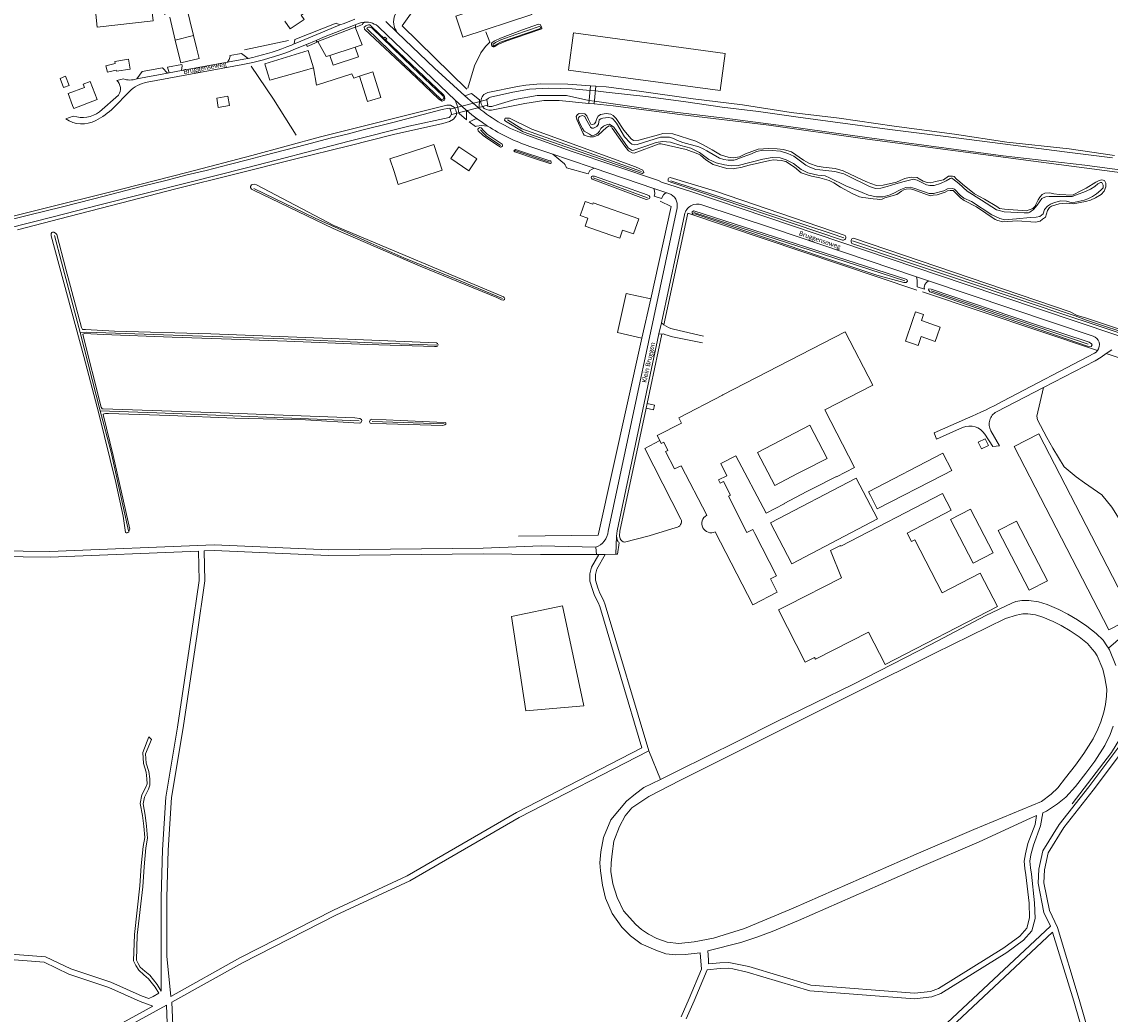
# Model space of a CAD drawing. Extents: x 177628 to 188968, y 384226 to 390673.
# Tile 45 of 256: x 180877 to 181457, y 387095 to 387624. Entities that reach past the tile are written whole.
import ezdxf

# ---------------------------------------------------------------- set-up
doc = ezdxf.new("R2010")
doc.units = 0
for name, color, linetype, lineweight in [('B01_D', 14, 'Continuous', 9), ('B01_F', 14, 'Continuous', 9), ('B01_T', 14, 'Continuous', 9), ('B02_D', 14, 'Continuous', 9), ('B02_F', 14, 'Continuous', 9), ('B02_T', 14, 'Continuous', 9), ('B04_F', 14, 'Continuous', 9), ('B04_T', 14, 'Continuous', 9), ('B07_D', 14, 'Continuous', 9), ('B11_F', 14, 'Continuous', 9), ('B11_S', 14, 'Continuous', 9), ('B14_F', 14, 'Continuous', 9), ('Q19_F', 253, 'Continuous', 9), ('T03_F', 253, 'Continuous', 9), ('T03_T', 253, 'Continuous', 9), ('T04_F', 253, 'HAAG', 9), ('T07_F', 253, 'Continuous', 9), ('T09_F', 253, 'Continuous', 9), ('T09_T', 253, 'Continuous', 9), ('T10_F', 253, 'Continuous', 9), ('T22_D', 253, 'Continuous', 9), ('T22_F', 253, 'Continuous', 9), ('V00_D', 253, 'Continuous', 9), ('V00_F', 8, 'Continuous', 9), ('V00_T', 8, 'Continuous', 9), ('V06_F', 8, 'Continuous', 9), ('V06_T', 8, 'Continuous', 9), ('W01_F', 253, 'Continuous', 9), ('Z06', 7, 'Continuous', 9)]:
    doc.layers.add(name, color=color, linetype=linetype, lineweight=lineweight)
doc.styles.add('Legend', font='calibri.ttf')
doc.linetypes.add('HAAG', pattern='A,4,-1,[5,TOPOCAD.SHX,S=0.35,R=0,X=-0.35,Y=-0.35],-1', length=6)

msp = doc.modelspace()

# ---------------------------------------------------------------- linework, layer by layer
at = {"layer": 'B01_D', "linetype": 'Continuous'}
for points in [[(181111.956, 387616.094), (181108.365, 387627.298), (181119.539, 387630.965), (181117.91, 387636.065), (181118.908, 387636.408), (181119.119, 387635.797), (181143.743, 387643.839), (181148.873, 387628.131), (181111.956, 387616.094)], [(181105.62, 387551.373), (181109.817, 387557.566), (181119.441, 387551.127), (181115.242, 387544.852), (181105.62, 387551.373)], [(181175.579, 387523.768), (181177.205, 387528.453), (181181.296, 387527.033), (181181.526, 387527.693), (181205.786, 387519.271), (181202.971, 387511.157), (181197.161, 387513.173), (181195.647, 387508.808), (181190.923, 387510.446)]]:
    msp.add_lwpolyline(points, dxfattribs=at)
at = {"layer": 'B01_F', "linetype": 'Continuous'}
msp.add_lwpolyline([(180901.63, 387585.912), (180904.029, 387579.664)], dxfattribs=at)
at = {"layer": 'B01_T', "linetype": 'Continuous'}
for points in [[(180968.438, 387616.838), (180964.52, 387632.987), (180964.995, 387633.102), (180962.478, 387643.487), (180969.081, 387645.088), (180966.824, 387654.397), (180944.095, 387648.886), (180948.868, 387629.202), (180952.068, 387629.978), (180952.366, 387628.747), (180952.919, 387628.881), (180953.163, 387627.872)], [(181017.139, 387624.596), (181019.927, 387620.471), (181027.351, 387625.489), (181025.813, 387627.762), (181028.021, 387629.254)], [(180955.758, 387626.614), (180958.701, 387614.476)], [(180970.203, 387609.561), (180968.438, 387616.838)], [(180958.701, 387614.476), (180960.467, 387607.19)], [(180960.467, 387607.19), (180961.653, 387602.341), (180971.385, 387604.72), (180970.203, 387609.561)], [(180904.029, 387579.664), (180904.683, 387577.961), (180917.071, 387582.728), (180913.357, 387592.378), (180909.627, 387590.942)], [(181056.934, 387595.296), (181063.998, 387597.538), (181068.322, 387583.915), (181063.578, 387582.409)], [(181061.258, 387581.673), (181063.578, 387582.409)], [(181175.579, 387523.768), (181174.61, 387520.98), (181178.714, 387519.559), (181177.204, 387515.203), (181190.923, 387510.446)], [(181352.248, 387452.57), (181347.992, 387454.028), (181351.724, 387464.916)], [(181351.724, 387464.916), (181353.355, 387469.668), (181357.551, 387468.228), (181356.423, 387464.942), (181366.443, 387461.503), (181364.832, 387456.813)], [(181298.961, 387375.598), (181311.133, 387381.886), (181311.225, 387381.709), (181320.811, 387386.661), (181304.989, 387417.41), (181330.501, 387430.554), (181315.822, 387458.977)], [(181364.832, 387456.813), (181363.81, 387453.821), (181356.26, 387456.407)], [(181250.509, 387425.223), (181227.065, 387413.108)], [(181250.665, 387425.304), (181250.509, 387425.223)], [(181209.741, 387418.319), (181210.271, 387420.783)], [(181210.271, 387420.783), (181214.26, 387419.924), (181213.728, 387417.451), (181209.741, 387418.319)], [(181227.065, 387413.108), (181228.492, 387410.345), (181215.624, 387403.687), (181217.028, 387400.961)], [(181297.036, 387409.104), (181306.175, 387391.481), (181294.004, 387385.192)], [(181217.028, 387400.961), (181217.807, 387399.449), (181219.118, 387400.134), (181221.352, 387395.75), (181220.088, 387395.071), (181224.811, 387385.921), (181228.423, 387387.601), (181241.991, 387361.139)], [(181290.433, 387383.347), (181278.261, 387377.058), (181269.171, 387394.652)], [(181263.389, 387352.019), (181253.578, 387371.282), (181254.728, 387371.873), (181250.999, 387379.211), (181249.189, 387378.291), (181248.319, 387380.003), (181252.814, 387382.26), (181249.504, 387388.766), (181257.573, 387392.932)], [(181257.573, 387392.932), (181273.733, 387362.338), (181283.337, 387367.3), (181283.245, 387367.477), (181295.39, 387373.752)], [(181368.195, 387382.797), (181372.64, 387385.087), (181367.957, 387394.179), (181328.301, 387373.644), (181329.324, 387371.667)], [(181246.537, 387352.285), (181266.53, 387313.338), (181279.619, 387320.09), (181275.993, 387327.221), (181279.15, 387328.824), (181267.694, 387351.39)]]:
    msp.add_lwpolyline(points, dxfattribs=at)
msp.add_arc((181244.436, 387356.801), 4.98, 119.408575, 294.947003, dxfattribs=at)
at = {"layer": 'B02_D', "linetype": 'Continuous'}
for points in [[(181041.13, 387606.307), (181042.818, 387601.083), (181056.412, 387605.475), (181054.617, 387610.665)], [(181054.617, 387610.665), (181041.13, 387606.307)]]:
    msp.add_lwpolyline(points, dxfattribs=at)
at = {"layer": 'B02_F', "linetype": 'Continuous'}
for points in [[(180945.416, 387638.654), (180946.94, 387624.687), (180917.13, 387621.433), (180915.635, 387635.133)], [(180933.754, 387604.248), (180934.615, 387599.041), (180927.398, 387597.847), (180927.294, 387598.479), (180922.586, 387597.328), (180921.751, 387600.743)]]:
    msp.add_lwpolyline(points, dxfattribs=at)
at = {"layer": 'B02_T', "linetype": 'Continuous'}
for points in [[(181069.843, 387615.505), (181069.724, 387615.386), (181070.757, 387614.426), (181070.862, 387614.535)], [(181070.862, 387614.535), (181071.439, 387615.136), (181070.442, 387616.102), (181069.843, 387615.505)], [(181168.302, 387598.481), (181249.236, 387587.611), (181251.87, 387607.35), (181170.965, 387618.267), (181168.302, 387598.481)], [(181007.923, 387597.034), (181006.443, 387601.77), (181029.499, 387608.972), (181032.377, 387599.76)], [(181007.923, 387597.034), (181009.171, 387593.022), (181027.59, 387598.265)], [(181032.377, 387599.76), (181027.59, 387598.265)], [(180981.665, 387578.604), (180980.793, 387583.537), (180986.716, 387584.584), (180987.586, 387579.66)], [(180987.586, 387579.66), (180981.665, 387578.604)], [(181091.785, 387557.209), (181073.135, 387551.091)], [(181091.785, 387557.209), (181096.536, 387558.768), (181100.984, 387545.203)], [(181207.435, 387455.589), (181194.38, 387458.54), (181199.108, 387479.457), (181212.163, 387476.505)], [(181212.163, 387476.505), (181207.435, 387455.589)], [(181394.634, 387341.188), (181383.966, 387335.673), (181371.95, 387358.92), (181382.634, 387364.483), (181394.634, 387341.188)], [(181313.817, 387327.759), (181285.269, 387313.201)]]:
    msp.add_lwpolyline(points, dxfattribs=at)
at = {"layer": 'B04_F', "linetype": 'Continuous'}
for points in [[(181179.105, 387580.732), (181180.048, 387590.063)], [(181180.048, 387590.063), (181182.925, 387589.868)], [(181182.925, 387589.868), (181181.993, 387580.448)], [(181181.993, 387580.448), (181179.105, 387580.732)]]:
    msp.add_lwpolyline(points, dxfattribs=at)
at = {"layer": 'B04_T', "linetype": 'Continuous'}
for points in [[(181106.025, 387577.798), (181124.663, 387582.661)], [(181124.663, 387582.661), (181124.74, 387582.62), (181125.38, 387579.867), (181124.908, 387579.741)], [(181105.993, 387575.071), (181105.315, 387577.613), (181106.025, 387577.798)], [(181105.993, 387575.071), (181106.085, 387574.724), (181120.665, 387578.61)], [(181120.665, 387578.61), (181124.908, 387579.741)]]:
    msp.add_lwpolyline(points, dxfattribs=at)
at = {"layer": 'B07_D', "linetype": 'Continuous'}
msp.add_lwpolyline([(180968.438, 387616.838), (180958.701, 387614.476)], dxfattribs=at)
at = {"layer": 'B11_F', "linetype": 'Continuous'}
msp.add_lwpolyline([(181392.16, 387398.402), (181390.401, 387401.956), (181386.689, 387400.119), (181388.448, 387396.565), (181392.16, 387398.402)], dxfattribs=at)
at = {"layer": 'B11_S', "linetype": 'Continuous'}
for points in [[(181061.258, 387581.673), (181056.934, 387595.296)], [(180901.63, 387585.912), (180910.281, 387589.243), (180909.627, 387590.942)], [(181315.822, 387458.977), (181250.665, 387425.304)], [(181356.26, 387456.407), (181354.659, 387451.744), (181352.248, 387452.57)], [(181269.171, 387394.652), (181297.036, 387409.104)], [(181294.004, 387385.192), (181290.433, 387383.347)], [(181368.195, 387382.797), (181332.958, 387364.644), (181329.324, 387371.667)], [(181295.39, 387373.752), (181298.961, 387375.598)], [(181263.389, 387352.019), (181266.558, 387353.628), (181267.694, 387351.39)]]:
    msp.add_lwpolyline(points, dxfattribs=at)
at = {"layer": 'B14_F', "linetype": 'Continuous'}
for points in [[(180933.754, 387604.248), (180926.537, 387603.054), (180926.718, 387601.958), (180921.751, 387600.743)], [(180899.19, 387589.162), (180897.311, 387594.057), (180900.243, 387595.182), (180902.122, 387590.287), (180899.19, 387589.162)], [(181075.369, 387544.428), (181075.324, 387544.413), (181073.135, 387551.091)], [(181075.369, 387544.428), (181077.488, 387537.552), (181090.122, 387541.642)], [(181100.984, 387545.203), (181090.122, 387541.642)], [(181419.045, 387404.656), (181405.89, 387397.876), (181456.287, 387300.1), (181469.442, 387306.88), (181419.045, 387404.656)], [(181299.545, 387285.319), (181300.02, 387284.392), (181328.209, 387298.825), (181337.155, 387281.525), (181396.936, 387312.439), (181387.708, 387330.283), (181367.478, 387319.822), (181352.894, 387348.025), (181351.166, 387347.131), (181348.83, 387351.649), (181372.308, 387363.791), (181367.683, 387372.735), (181313.509, 387344.721), (181313.341, 387345.046), (181308.041, 387342.305), (181313.817, 387327.759)], [(181397.436, 387353.005), (181407.23, 387358.061), (181423.64, 387326.273), (181413.846, 387321.217), (181397.436, 387353.005)], [(181299.545, 387285.319), (181294.578, 387282.786), (181280.348, 387310.691), (181285.269, 387313.201)]]:
    msp.add_lwpolyline(points, dxfattribs=at)
at = {"layer": 'Q19_F', "linetype": 'Continuous'}
msp.add_lwpolyline([(181276.017, 387357.059), (181287.41, 387335.339), (181333.072, 387359.29), (181321.679, 387381.01), (181276.017, 387357.059)], dxfattribs=at)
at = {"layer": 'T03_F', "linetype": 'Continuous'}
for points in [[(181054.617, 387610.665), (181058.377, 387611.928), (181054.575, 387621.362), (181034.701, 387613.725), (181039.191, 387605.752), (181041.13, 387606.307)], [(180995.645, 387609.187), (181019, 387614.209)], [(181056.934, 387595.296), (181053.834, 387594.205), (181052.883, 387596.545), (181033.982, 387590.425), (181032.377, 387599.76)], [(181212.163, 387476.505), (181223.11, 387525.797), (181217.248, 387528.578)], [(181141.69, 387349.985), (181184.188, 387350.465), (181207.435, 387455.589)], [(181454.966, 387447.355), (181486.162, 387436.835)], [(181165.17, 387312.832), (181137.926, 387307.283), (181145.621, 387256.881), (181176.516, 387259.609), (181165.17, 387312.832)], [(181486.23, 387299.411), (181478.726, 387275.053), (181471.171, 387256.58), (181457.845, 387234.617), (181436.793, 387207.323)]]:
    msp.add_lwpolyline(points, dxfattribs=at)
at = {"layer": 'T03_T', "linetype": 'Continuous'}
for points in [[(181354.075, 387481.221), (181231.925, 387522.224), (181219.218, 387462.695)], [(181357.078, 387480.213), (181450.334, 387448.909)], [(181218.161, 387457.743), (181210.271, 387420.783)], [(181209.741, 387418.319), (181195.736, 387352.709), (181195.488, 387350.134), (181195.819, 387348.564)], [(181228.304, 387359.015), (181208.95, 387396.777), (181217.028, 387400.961)], [(181198.149, 387346.796), (181211.321, 387350.131), (181225.727, 387354.63)]]:
    msp.add_lwpolyline(points, dxfattribs=at)
for centre, radius, start, end in [((181225.38, 387357.784), 3.173, 276.285758, 22.829987), ((181199.496, 387350.991), 4.406, 213.421978, 252.195694)]:
    msp.add_arc(centre, radius, start, end, dxfattribs=at)
at = {"layer": 'T04_F', "linetype": 'HAAG'}
for points in [[(181114.232, 387588.24), (181079.729, 387622.059), (181085.068, 387629.604), (181085.545, 387632.901), (181092.518, 387635.067), (181100.444, 387635.294)], [(181059.589, 387620.367), (181084.321, 387597.125), (181099.228, 387582.981)], [(181124.201, 387618.911), (181126.443, 387613.407), (181124.15, 387611.066), (181121.537, 387607.73), (181118.3, 387600.746), (181114.717, 387588.761)], [(180999.144, 387600.559), (181011.076, 387583.024), (181023.189, 387563.706)]]:
    msp.add_lwpolyline(points, dxfattribs=at)
at = {"layer": 'T07_F', "linetype": 'Continuous'}
for points in [[(181135.876, 387572.021), (181143.488, 387567.129), (181145.878, 387566.243), (181207.224, 387544.404)], [(181132.125, 387558.355), (181124.413, 387563.373), (181122.779, 387564.982), (181121.479, 387566.674)], [(181158.201, 387549.452), (181139.793, 387555.527)], [(181181.509, 387541.101), (181210.426, 387530.452)], [(181133.116, 387476.725), (181105.424, 387488.334), (181080.516, 387498.445), (181063.003, 387506.207), (181033.249, 387519.589), (181000.568, 387535.404)], [(181222.958, 387539.456), (181308.313, 387511.285), (181315.045, 387509.016)], [(181347.57, 387486.207), (181235.175, 387522.5)], [(180907.999, 387458.518), (180898.043, 387496.111), (180894.266, 387510.265)], [(181319.783, 387507.419), (181438.499, 387467.405)], [(181445.377, 387452.284), (181361.628, 387480.752)], [(181438.499, 387467.405), (181443.982, 387465.291)], [(181443.982, 387465.291), (181583.433, 387419.127), (181672.228, 387390.081)], [(180907.999, 387458.518), (180911.444, 387458.727), (180967.833, 387456.732), (181016.633, 387455.14), (181063.743, 387453.085), (181098.087, 387451.895)], [(180918.613, 387416.744), (180907.999, 387458.518)], [(180918.613, 387416.744), (180924.495, 387394.827), (180933.754, 387352.839)], [(181056.802, 387411.521), (180948.89, 387415.8), (180918.613, 387416.744)], [(181101.991, 387409.972), (181063.723, 387411.12)]]:
    msp.add_lwpolyline(points, dxfattribs=at)
at = {"layer": 'T09_F', "linetype": 'Continuous'}
for points in [[(181069.843, 387615.505), (181067.192, 387618.029), (181063.18, 387621.96), (181062.411, 387622.647), (181061.684, 387622.606), (181060.299, 387622.062), (181059.379, 387621.424), (181059.589, 387620.367)], [(181129.082, 387611.018), (181130.298, 387611.891), (181135.01, 387613.893), (181153.676, 387620.308), (181154.169, 387620.644), (181153.927, 387621.601), (181153.188, 387622.719), (181152.259, 387622.908), (181143.883, 387619.942), (181132.08, 387615.55), (181129.051, 387613.996), (181127.62, 387613.111)], [(181099.228, 387582.981), (181101.026, 387581.907), (181102.211, 387582.515), (181102.37, 387583.179), (181102.159, 387584.401), (181101.654, 387585.224), (181070.862, 387614.535)], [(181141.15, 387589.78), (181145.602, 387590.477), (181153.468, 387591.091), (181167.952, 387590.886), (181180.048, 387590.063)], [(181182.925, 387589.868), (181188.348, 387589.499), (181205.932, 387587.215), (181234.82, 387583.193), (181261.017, 387579.873), (181287.044, 387575.821), (181312.686, 387572.811), (181341.951, 387568.537), (181374.037, 387564.272), (181401.921, 387560.081), (181435.263, 387556.461), (181459.312, 387552.882)], [(181179.105, 387580.732), (181163.332, 387582.282), (181155.125, 387582.236), (181145.071, 387580.75)], [(181775.874, 387517.88), (181772.272, 387517.114), (181735.558, 387512.042), (181708.529, 387512.47), (181692.382, 387513.999), (181677.454, 387515.629), (181653.375, 387518.942), (181621.39, 387523.076), (181590.613, 387526.524), (181549.286, 387532.737), (181516.802, 387536.289), (181474.373, 387542.361), (181416.16, 387549.897), (181374.609, 387555.406), (181325.115, 387562.095), (181275.143, 387569.135), (181227.77, 387574.879), (181192.208, 387579.444), (181181.993, 387580.448)], [(181107.772, 387578.254), (181107.638, 387578.524), (181105.367, 387579.733), (181103.394, 387579.755), (181036.224, 387562.866), (180999.467, 387552.909), (180965.522, 387544.098), (180929.988, 387535.04), (180884.349, 387523.549), (180845.319, 387513.881), (180756.684, 387490.877), (180723.076, 387483.152), (180712.019, 387481.039), (180695.179, 387479.642), (180687.672, 387478.939)], [(180874.56, 387513.257), (180897.163, 387519.271), (180934.972, 387528.875), (180959.096, 387535.102), (180990.498, 387542.983), (181022.334, 387550.913), (181051.293, 387558.081), (181075.05, 387564.125), (181101.297, 387569.946), (181104.977, 387571.023), (181107.104, 387572.372), (181108.312, 387573.891), (181108.615, 387574.876), (181108.678, 387575.415)], [(181108.678, 387575.415), (181108.718, 387575.762), (181108.336, 387577.117), (181107.772, 387578.254)], [(181279.499, 387556.457), (181275.068, 387556.682), (181269.422, 387556.398), (181262.67, 387553.843), (181259.478, 387552.318), (181256.276, 387551.698), (181253.47, 387552.075), (181249.435, 387553.299), (181244.843, 387556.053), (181240.07, 387558.715), (181236.255, 387560.619), (181223.969, 387564.423), (181218.588, 387564.729), (181216.246, 387563.982), (181205.792, 387561.117), (181202.947, 387560.907), (181201.672, 387561.842), (181197.919, 387566.503), (181193.697, 387572.741), (181192.235, 387574.262), (181190.826, 387575.016), (181188.472, 387575.398), (181185.45, 387574.87), (181184.194, 387573.998), (181183.263, 387572.271), (181182.871, 387570.821), (181182.203, 387569.91), (181181.214, 387569.403), (181180.262, 387569.71), (181179.016, 387572.137), (181178.138, 387574.071), (181177.042, 387575.099), (181174.103, 387575.295), (181173.204, 387574.833), (181172.448, 387573.651), (181172.734, 387572.208), (181176.156, 387564.651), (181176.708, 387563.798), (181178.25, 387563.227), (181179.7, 387562.835), (181181.643, 387562.81), (181184.073, 387563.829), (181188.595, 387567.852), (181189.988, 387568.68), (181190.486, 387568.595), (181191.258, 387568.196), (181191.581, 387567.567), (181198.323, 387557.966), (181200.338, 387555.366), (181202.247, 387554.301)], [(181159.805, 387560.016), (181144.135, 387565.524), (181134.694, 387571.238), (181134.198, 387571.863), (181134.608, 387572.777), (181136.848, 387572.87), (181148.881, 387566.904), (181203.977, 387546.961), (181207.917, 387545.111), (181208.56, 387543.858), (181207.585, 387543.357), (181196.905, 387547.027), (181159.805, 387560.016)], [(181125.329, 387561.866), (181122.793, 387563.695), (181120.257, 387566.109), (181119.958, 387566.795), (181119.959, 387567.046), (181120.495, 387567.479), (181121.131, 387567.795), (181121.799, 387567.626), (181123.166, 387566.051), (181124.901, 387564.325), (181132.429, 387559.424), (181132.98, 387558.905), (181133.196, 387558.386), (181133.077, 387557.952), (181132.692, 387557.635), (181132.107, 387557.469), (181130.938, 387558.057), (181125.329, 387561.866)], [(181202.247, 387554.301), (181203.333, 387554.177), (181216.747, 387559.242)], [(181216.747, 387559.242), (181217.697, 387559.161), (181231.059, 387556.136), (181237.318, 387553.896), (181238.637, 387553.096), (181241.464, 387550.685), (181245.376, 387548.15), (181248.413, 387547.323), (181252.673, 387546.102), (181256.11, 387545.821), (181257.823, 387546.245), (181260.26, 387546.587), (181264.72, 387547.853), (181275.721, 387550.317), (181277.616, 387550.608), (181279.606, 387550.493), (181281.777, 387550.244), (181284.223, 387549.682), (181288.818, 387546.702), (181292.33, 387543.62), (181296.138, 387542.394), (181297.86, 387541.915), (181302.252, 387541.102), (181307.329, 387539.618), (181309.828, 387538.288), (181313.24, 387536.064), (181319.876, 387532.427), (181323.371, 387530.927), (181325.226, 387530.63), (181326.81, 387530.42), (181330.658, 387529.782), (181332.873, 387529.67), (181334.231, 387529.458), (181335.584, 387529.698), (181336.979, 387530.299), (181343.376, 387532.218), (181345.889, 387533.962), (181347.147, 387534.607), (181348.408, 387535.027), (181350.395, 387535.138), (181352.344, 387534.661), (181361.19, 387531.363), (181362.812, 387531.742), (181364.933, 387532.035), (181369.122, 387533.389), (181370.381, 387534.034), (181371.824, 387534.32), (181373.405, 387534.337), (181374.5, 387533.309), (181377.242, 387530.4)], [(181158.339, 387548.715), (181150.165, 387551.372), (181139.741, 387554.875), (181139.357, 387555.227), (181139.19, 387555.478), (181139.592, 387555.845), (181140.028, 387556.062), (181158.328, 387550.18), (181158.694, 387550.062)], [(181437.012, 387531.877), (181430.14, 387532.213), (181427.108, 387532.588), (181424.934, 387533.063), (181422.316, 387532.855), (181420.787, 387532.071), (181419.582, 387530.658), (181418.692, 387529.293), (181417.498, 387526.75), (181417.01, 387525.931), (181415.802, 387524.744), (181412.471, 387523.489), (181400.757, 387524.407), (181398.088, 387524.741), (181396.677, 387525.721), (181390.083, 387529.72), (181384.812, 387532.467), (181381.986, 387534.878), (181378.479, 387537.508), (181376.835, 387539.163), (181375.196, 387540.366), (181374.006, 387541.8), (181373.01, 387541.97), (181370.977, 387541.949), (181368.287, 387539.888), (181364.001, 387539.165), (181361.433, 387538.416), (181359.58, 387538.487), (181357.403, 387539.188), (181355.266, 387540.476), (181354.219, 387541.188), (181351.416, 387541.34), (181349.927, 387541.144), (181347.672, 387540.668), (181345.107, 387539.693), (181343.173, 387538.814), (181336.006, 387537.068), (181332.527, 387536.987), (181329.534, 387537.95), (181327.674, 387538.699), (181324.905, 387539.891), (181314.777, 387544.802), (181310.563, 387545.933), (181304.048, 387546.679), (181300.878, 387547.324), (181296.797, 387548.637), (181293.615, 387550.412), (181287.153, 387554.819), (181283.026, 387556.222), (181279.499, 387556.457)], [(181158.339, 387548.715), (181158.663, 387548.724), (181159.011, 387548.929), (181159.102, 387549.352), (181159.124, 387549.613), (181158.967, 387549.861), (181158.694, 387550.062)], [(181182.247, 387542.006), (181180.99, 387541.918), (181180.574, 387541.704), (181180.429, 387541.254), (181180.552, 387540.866), (181180.917, 387540.302), (181209.806, 387529.562), (181210.523, 387529.63), (181211.477, 387529.969), (181211.681, 387530.449), (181211.617, 387530.867), (181211.342, 387531.403), (181210.259, 387532.05), (181182.247, 387542.006)], [(181314.371, 387507.819), (181223.912, 387538.456), (181221.383, 387539.27), (181221.44, 387540.531), (181221.575, 387540.952), (181222.482, 387541.242), (181246.642, 387533.93), (181315.808, 387510.371)], [(181437.423, 387527.092), (181443.912, 387528.36), (181446.651, 387529.213), (181449.195, 387530.327), (181452.292, 387532.193), (181453.953, 387533.892), (181454.83, 387536.211), (181454.729, 387538.201), (181453.976, 387539.57), (181452.703, 387540.025), (181451.137, 387539.566), (181449.409, 387538.747), (181444.324, 387535.606), (181441.879, 387534.231), (181437.012, 387531.877)], [(181042.82, 387514.119), (181000.461, 387534.411), (180999.348, 387534.968), (180998.74, 387535.859), (180998.765, 387536.397), (180999.323, 387537.361), (181000.787, 387537.585), (181002.105, 387537.359), (181043.253, 387515.619), (181133.658, 387477.577), (181134.05, 387477.252), (181134.386, 387476.597), (181134.241, 387476.147), (181133.646, 387475.841), (181132.627, 387476.07), (181130.102, 387477.181), (181089.245, 387493.959), (181042.82, 387514.119)], [(181377.242, 387530.4), (181379.245, 387528.929), (181385.742, 387525.562), (181395.799, 387518.798), (181397.116, 387518.224), (181399.924, 387517.62), (181407.42, 387518.059), (181417.278, 387517.438), (181419.712, 387518.006), (181421.059, 387518.923), (181422.582, 387520.159), (181423.677, 387523.56), (181424.654, 387525.197), (181425.821, 387526.023), (181429.922, 387527.104), (181433.758, 387527.596), (181437.423, 387527.092)], [(181303.191, 387498.98), (181332.697, 387489.133), (181347.02, 387485.221), (181348.42, 387485.235), (181348.974, 387485.871), (181348.684, 387486.778), (181235.236, 387523.411), (181234.261, 387522.91), (181234.269, 387522.21), (181234.622, 387521.864), (181236.165, 387521.6), (181303.191, 387498.98)], [(180920.303, 387457.522), (180910.573, 387458.031), (180909.938, 387457.882), (180909.502, 387457.666), (180909.402, 387457.533), (180919.254, 387418.72), (180919.737, 387417.916), (180920.288, 387417.814), (180982.764, 387415.838), (181054.499, 387413.036), (181057.174, 387412.695), (181057.992, 387412.225), (181058.241, 387411.639), (181057.669, 387410.353), (181056.716, 387410.171), (181028.147, 387412.048), (180990.448, 387412.976), (180955.741, 387414.266), (180923.158, 387415.399), (180921.487, 387415.487), (180920.834, 387415.288), (180920.466, 387415.105), (180920.332, 387414.955), (180925.678, 387393.106), (180934.476, 387353.727), (180934.223, 387352.976), (180933.921, 387352.408), (180933.468, 387351.974), (180933.016, 387351.792), (180932.498, 387351.743), (180932.148, 387352.028), (180930.898, 387360.758), (180926.963, 387378.674), (180917.892, 387415.496), (180910.042, 387445.828), (180892.561, 387510.156), (180892.565, 387511.41), (180892.917, 387511.878), (180893.285, 387512.061), (180894.071, 387511.992), (180894.956, 387511.555), (180895.589, 387510.868), (180900.325, 387492.348), (180908.709, 387461.196), (180909.075, 387460.459), (180909.308, 387460.158), (180910.829, 387460.121), (180926.393, 387459.38), (180977.617, 387457.866), (181041.864, 387455.434)], [(181378.443, 387486.386), (181348.479, 387496.268), (181319.419, 387506.11)], [(181320.19, 387508.878), (181435.715, 387469.528), (181439.524, 387467.731)], [(181416.21, 387463.184), (181445.856, 387453.409), (181447.196, 387452.512), (181447.482, 387451.955), (181446.86, 387451.109), (181445.039, 387451.23), (181360.865, 387480.184), (181360.293, 387481.298), (181360.358, 387481.859), (181361.69, 387481.662), (181416.21, 387463.184)], [(181438.802, 387465.998), (181378.443, 387486.386)], [(181442.76, 387464.792), (181438.802, 387465.998)], [(181439.524, 387467.731), (181443.898, 387466.379)], [(181442.76, 387464.792), (181615.245, 387407.271)], [(181615.245, 387407.271), (181664.851, 387390.523), (181671.926, 387388.051), (181673.04, 387387.896), (181673.955, 387388.51), (181674.011, 387390.008), (181673.431, 387390.853), (181669.62, 387392.476), (181541.314, 387434.094), (181443.898, 387466.379)], [(181097.903, 387451.041), (181096.86, 387451.118), (181061.317, 387452.159), (181018.252, 387453.971), (180988.612, 387454.98), (180957.149, 387456.128), (180920.303, 387457.522)], [(181041.864, 387455.434), (181097.935, 387453.065)], [(181078.872, 387411.634), (181063.442, 387412.358), (181062.873, 387412.075), (181062.571, 387411.841), (181062.319, 387411.173), (181062.518, 387410.604), (181062.701, 387410.236), (181063.235, 387410.001), (181071.377, 387409.914), (181101.219, 387409.004), (181102.39, 387409.419), (181103.01, 387409.769), (181102.961, 387410.371), (181102.627, 387410.539), (181098.097, 387410.834), (181078.872, 387411.634)]]:
    msp.add_lwpolyline(points, dxfattribs=at)
at = {"layer": 'T09_F', "linetype": 'Continuous', "extrusion": (0, 0, -1)}
for centre, radius, start, end in [((-181128.485, 387612.158), 1.287, 242.343158, 47.78679), ((-181320.568, 387507.281), 1.641, 314.436953, 76.69239), ((-181097.772, 387452.055), 1.023, 99.143684, 262.667889)]:
    msp.add_arc(centre, radius, start, end, dxfattribs=at)
at = {"layer": 'T09_F', "linetype": 'Continuous'}
msp.add_arc((181314.6, 387509.371), 1.569, 261.613291, 39.620049, dxfattribs=at)
at = {"layer": 'T09_T', "linetype": 'Continuous'}
for points in [[(181141.15, 387589.78), (181125.405, 387586.463)], [(181127.322, 387577.16), (181145.071, 387580.75)]]:
    msp.add_lwpolyline(points, dxfattribs=at)
for centre, radius, start, end in [((181126.385, 387581.816), 4.75, 101.911739, 179.331655), ((181126.377, 387581.814), 4.742, 179.306836, 214.953767), ((181126.386, 387581.818), 4.751, 214.939601, 281.363549)]:
    msp.add_arc(centre, radius, start, end, dxfattribs=at)
at = {"layer": 'T10_F', "linetype": 'Continuous'}
for points in [[(181421.5, 387429.254), (181417.974, 387414.06), (181418.386, 387412.055), (181423.356, 387402.633), (181426.601, 387396.89), (181432.49, 387386.949), (181438.959, 387381.616), (181443.339, 387378.478), (181448.087, 387375.32), (181452.582, 387372.099), (181457.889, 387365.436), (181462.79, 387357.913), (181468.043, 387348.498), (181469.269, 387345.631), (181470.483, 387341.971), (181471.828, 387337.519), (181471.333, 387320.886), (181470.513, 387305.952), (181469.802, 387303.694), (181467.989, 387300.395), (181456.101, 387290.393)], [(181211.072, 387235.601), (181217.318, 387220.276)]]:
    msp.add_lwpolyline(points, dxfattribs=at)
at = {"layer": 'T22_D', "linetype": 'Continuous'}
msp.add_lwpolyline([(181193.909, 387350.007), (181193.56, 387340.424)], dxfattribs=at)
at = {"layer": 'T22_F', "linetype": 'Continuous'}
for points in [[(181022.385, 387614.773), (181044.524, 387623.485)], [(181054.925, 387621.413), (181058.61, 387622.713)], [(181028.949, 387611.035), (181034.395, 387613.274)], [(180987.878, 387606.18), (180994.046, 387607.304)], [(180941.151, 387597.664), (180951.851, 387599.614)], [(180954.591, 387600.114), (180962.142, 387601.49)], [(181116.577, 387585.931), (181120.924, 387582.638)], [(181109.977, 387575.303), (181113.893, 387572.008)], [(181115.401, 387570.822), (181118.76, 387568.329)], [(181213.969, 387531.285), (181217.892, 387529.956)], [(181354.154, 387482.96), (181358.03, 387481.662)], [(181194.416, 387340.444), (181195.377, 387346.483)], [(180944.705, 387243.056), (180945.988, 387241.699)]]:
    msp.add_lwpolyline(points, dxfattribs=at)
at = {"layer": 'V00_D', "linetype": 'Continuous'}
for points in [[(181353.848, 387488.209), (181277.59, 387513.971), (181239.491, 387526.712)], [(181230.147, 387521.383), (181217.83, 387463.68)], [(181360.261, 387486.061), (181353.848, 387488.209)], [(181447.932, 387456.696), (181360.261, 387486.061)], [(181217.83, 387463.68), (181216.573, 387457.791)], [(181216.573, 387457.791), (181194.191, 387352.939), (181193.909, 387350.007)], [(181399.922, 387422.03), (181448.664, 387447.497)], [(181448.664, 387447.497), (181449.577, 387448.111), (181450.334, 387448.909)], [(181363.183, 387405.038), (181381.026, 387412.881)], [(181193.909, 387350.007), (181194.417, 387347.603)]]:
    msp.add_lwpolyline(points, dxfattribs=at)
for centre, radius, start, end in [((181237.204, 387519.866), 7.218, 71.525854, 167.867451), ((181446.339, 387451.941), 5.015, 322.811364, 71.474734), ((181301.061, 387602.126), 205.446, 292.906405, 298.763949), ((181199.524, 387351.009), 6.139, 213.700359, 227.50223)]:
    msp.add_arc(centre, radius, start, end, dxfattribs=at)
at = {"layer": 'V00_F', "linetype": 'Continuous'}
for points in [[(181044.524, 387623.485), (181046.493, 387622.523)], [(181054.601, 387622.626), (181054.925, 387621.413)], [(181059.683, 387624.075), (181058.765, 387623.271), (181058.61, 387622.713)], [(181022.041, 387612.419), (181022.385, 387614.773)], [(181028.641, 387612.188), (181028.949, 387611.035)], [(181033.768, 387614.314), (181034.395, 387613.274)], [(180986.634, 387602.709), (180987.414, 387604.107), (180987.991, 387605.9), (180987.878, 387606.18)], [(180997.632, 387604.739), (180994.046, 387607.304)], [(180955.385, 387597.014), (180954.591, 387600.114)], [(180962.073, 387598.233), (180962.312, 387600.685), (180962.142, 387601.49)], [(181107.965, 387582.451), (181109.325, 387578.659)], [(181113.122, 387584.715), (181116.577, 387585.931)], [(181120.924, 387582.638), (181120.665, 387578.61)], [(181109.325, 387578.659), (181109.391, 387578.474), (181109.896, 387575.74)], [(181109.896, 387575.74), (181109.977, 387575.303)], [(181113.977, 387576.827), (181113.893, 387572.008)], [(181113.978, 387576.942), (181113.977, 387576.827)], [(180904.368, 387573.997), (180900.381, 387572.531)], [(181119.7, 387572.413), (181118.358, 387572.236), (181116.29, 387571.278), (181115.401, 387570.822)], [(181125.174, 387568.651), (181121.953, 387568.944), (181119.349, 387568.631), (181118.76, 387568.329)], [(181160.029, 387553.628), (181165.258, 387549.248)], [(181167.22, 387546.382), (181178.89, 387543.164)], [(181182.018, 387546.182), (181180.965, 387545.642), (181179.791, 387544.937), (181179.309, 387544.28), (181178.89, 387543.164)], [(181213.798, 387535.42), (181214.26, 387534.121), (181214.438, 387532.575), (181213.969, 387531.285)], [(181220.755, 387533.064), (181219.66, 387532.605), (181219.055, 387531.987), (181217.892, 387529.956)], [(181219.218, 387462.695), (181217.83, 387463.68)], [(181224.267, 387460.406), (181240.33, 387456.697)], [(181218.161, 387457.743), (181216.573, 387457.791)], [(181223.794, 387456.258), (181219.6, 387457.59)], [(181239.8, 387452.994), (181223.794, 387456.258)], [(181363.183, 387405.038), (181364.585, 387401.815)], [(181394.519, 387397.78), (181398.001, 387398.25)]]:
    msp.add_lwpolyline(points, dxfattribs=at)
at = {"layer": 'V00_F', "linetype": 'Continuous', "extrusion": (0, 0, -1)}
msp.add_arc((-181162.872, 387545.51), 4.435, 122.550355, 168.660293, dxfattribs=at)
at = {"layer": 'V00_F', "linetype": 'Continuous'}
for centre, radius, start, end in [((181227.244, 387473.685), 13.609, 233.860134, 257.364864), ((181218.675, 387455.734), 2.074, 63.512613, 104.349176)]:
    msp.add_arc(centre, radius, start, end, dxfattribs=at)
at = {"layer": 'V00_T', "linetype": 'Continuous'}
for points in [[(181046.493, 387622.523), (181038.391, 387619.281), (181023.597, 387613.072)], [(181033.768, 387614.314), (181037.69, 387615.94), (181054.601, 387622.626)], [(181048.685, 387623.4), (181046.493, 387622.523)], [(181054.359, 387625.67), (181048.685, 387623.4)], [(181054.601, 387622.626), (181056.479, 387623.368)], [(181056.479, 387623.368), (181058.053, 387623.849), (181059.683, 387624.075)], [(181067.438, 387621.224), (181107.965, 387582.451)], [(181077.09, 387618.544), (181071.002, 387624.381)], [(181077.09, 387618.544), (181096.982, 387599.471), (181113.122, 387584.715)], [(181022.041, 387612.419), (181020.62, 387611.823)], [(181023.597, 387613.072), (181022.041, 387612.419)], [(181022.775, 387609.756), (181028.641, 387612.188)], [(181028.641, 387612.188), (181033.768, 387614.314)], [(180986.634, 387602.709), (180995.191, 387604.268), (180997.632, 387604.739)], [(180997.632, 387604.739), (181000.004, 387605.246)], [(180943.733, 387592.059), (180994.773, 387601.471), (180997.39, 387601.98), (180999.997, 387602.539)], [(180962.073, 387598.233), (180955.385, 387597.014)], [(180986.634, 387602.709), (180962.073, 387598.233)], [(180931.09, 387593.84), (180927.52, 387592.971)], [(180938.321, 387593.905), (180937.972, 387593.841)], [(180954.513, 387596.855), (180938.321, 387593.905)], [(180955.385, 387597.014), (180954.513, 387596.855)], [(180925.766, 387578.278), (180934.185, 387586.949)], [(180928.392, 387585.162), (180918.34, 387576.191)], [(181111.408, 387579.202), (181107.965, 387582.451)], [(181113.122, 387584.715), (181117.432, 387580.774)], [(181120.155, 387578.474), (181117.432, 387580.774)], [(181111.408, 387579.202), (181113.978, 387576.942)], [(181113.978, 387576.942), (181114.08, 387576.855)], [(181114.08, 387576.855), (181116.852, 387574.585), (181119.7, 387572.413)], [(181119.7, 387572.413), (181122.407, 387570.488), (181125.174, 387568.651)], [(181676.777, 387385.007), (181662.522, 387389.81), (181539.973, 387430.63), (181494.993, 387445.75), (181459.531, 387457.531), (181379.744, 387484.31), (181234.053, 387533.501), (181217.903, 387538.691), (181216.333, 387539.591), (181169.729, 387555.191), (181146.131, 387563.77)], [(181147.799, 387557.769), (181160.029, 387553.628)], [(181160.029, 387553.628), (181168.416, 387550.788)], [(181168.416, 387550.788), (181182.018, 387546.182)], [(181182.018, 387546.182), (181213.798, 387535.42)], [(181213.798, 387535.42), (181220.755, 387533.064)], [(181220.755, 387533.064), (181221.858, 387532.691)], [(181226.2, 387525.063), (181189.502, 387352.69)], [(181454.966, 387447.355), (181452.302, 387445.47), (181449.07, 387443.56), (181421.5, 387429.254)], [(181454.966, 387447.355), (181457.906, 387449.435)], [(181421.5, 387429.254), (181396.48, 387416.271)], [(181364.585, 387401.815), (181378.444, 387407.934)], [(181390.347, 387404.331), (181394.519, 387397.78)], [(181398.001, 387398.25), (181393.496, 387406.19)], [(181182.877, 387344.067), (181183.314, 387340.18)], [(181183.314, 387340.18), (181184.421, 387340.206)], [(181184.421, 387340.206), (181187.921, 387340.29)], [(181187.921, 387340.29), (181193.56, 387340.424)], [(181193.56, 387340.424), (181194.416, 387340.444)]]:
    msp.add_lwpolyline(points, dxfattribs=at)
for centre, radius, start, end in [((181060.286, 387613.742), 10.35, 46.290482, 93.339252), ((180969.56, 387738.156), 138.99, 282.649347, 292.511307), ((180973.265, 387724.659), 122.37, 282.621273, 292.766595), ((180923.624, 387588.583), 5.868, 324.340828, 48.402365), ((180934.53, 387602.349), 9.178, 247.987874, 292.028777), ((180946.967, 387574.541), 17.814, 100.459344, 135.8512), ((180909.178, 387588.954), 15.712, 252.174996, 305.673378), ((180897.602, 387607.94), 40.902, 297.195642, 313.516041), ((181176.953, 387648.517), 90.178, 230.961169, 250.013816), ((180909.134, 387585.073), 15.294, 235.088532, 297.921533), ((181180.985, 387655.728), 103.428, 237.342586, 251.284876), ((181219.737, 387526.434), 6.607, 348.022049, 71.276631), ((181399.841, 387409.794), 7.297, 117.426397, 209.595844), ((181382.296, 387399.198), 9.548, 32.523303, 113.794905), ((181179.315, 387353.66), 10.233, 290.368832, 354.561448)]:
    msp.add_arc(centre, radius, start, end, dxfattribs=at)
at = {"layer": 'V06_F', "linetype": 'Continuous'}
for points in [[(180954.513, 387596.855), (180951.851, 387599.614)], [(180938.321, 387593.905), (180941.151, 387597.664)], [(181353.848, 387488.209), (181354.126, 387486.516), (181354.204, 387484.064), (181354.154, 387482.96)], [(181360.261, 387486.061), (181359.122, 387485.214), (181358.35, 387484.162), (181357.844, 387482.591), (181358.03, 387481.662)], [(181500.348, 386866.149), (181502.978, 386869.25), (181490.482, 386908.422), (181477.385, 386975.314), (181440.513, 387102.979), (181428.915, 387141.358), (181424.652, 387150.434), (181421.728, 387165.19), (181422.105, 387172.132), (181424.015, 387181.204), (181432.435, 387194.672), (181448.006, 387214.623), (181464.137, 387236.039), (181471.952, 387248.458), (181477.298, 387258.171), (181481.877, 387269.076), (181488.214, 387289.002), (181493.666, 387312.318), (181511.559, 387379.91), (181526.439, 387430.456)], [(181153.692, 387344.893), (181122.881, 387343.59), (181040.513, 387342.704), (180979.445, 387345.381), (180891.921, 387341.832), (180863.212, 387342.25), (180818.888, 387343.845), (180768.81, 387343.77), (180753.473, 387346), (180748.802, 387347.648), (180736.924, 387354.687), (180726.722, 387358.946), (180719.708, 387362.3), (180713.758, 387364.383), (180703.949, 387367.269), (180689.768, 387373.1), (180682.545, 387376.586), (180670.318, 387383.826), (180653.738, 387392.564)], [(180863.136, 387339.25), (180891.961, 387338.832), (180971.191, 387342.044), (180971.396, 387326.319), (180967.39, 387298.229)], [(181153.467, 387340.219), (181122.885, 387340.59), (181040.463, 387339.704), (180979.441, 387342.379), (180974.19, 387342.166), (180974.398, 387326.125), (180970.358, 387297.795), (180962.872, 387247.775), (180956.747, 387210.629), (180954.874, 387182.675), (180954.211, 387157.347), (180954.198, 387126.115), (180956.289, 387104.702), (180993.162, 387125.202), (181043.042, 387150.603), (181082.369, 387168.965), (181140.603, 387202.723), (181207.488, 387237.131), (181185.098, 387312.451), (181184.208, 387314.614), (181182.226, 387318.385), (181181.043, 387321.544), (181179.727, 387326.048), (181179.638, 387329.995), (181180.643, 387333.573), (181184.421, 387340.206)], [(181211.072, 387235.601), (181187.93, 387313.451), (181186.928, 387315.886), (181184.97, 387319.613), (181183.891, 387322.492), (181182.717, 387326.51), (181182.648, 387329.615), (181183.431, 387332.409), (181187.921, 387340.29)], [(181217.318, 387220.276), (181226.617, 387224.842), (181258.164, 387240.614), (181279.39, 387251.169), (181320.211, 387271.172), (181361.532, 387292.298), (181390.714, 387307.652), (181404.579, 387314.337), (181406.757, 387315.147), (181409.901, 387315.78), (181413.683, 387315.758), (181418.81, 387314.941), (181423.477, 387313.581), (181429.71, 387310.97), (181434.426, 387308.51), (181439.587, 387305.463), (181444.708, 387301.995), (181449.662, 387298.045), (181453.264, 387294.567), (181455.36, 387291.646), (181456.101, 387290.393)], [(181191.977, 387164.762), (181190.991, 387171.323), (181191.03, 387175.819), (181191.646, 387180.601), (181192.47, 387187.478), (181195.472, 387195.296), (181198.566, 387200.926), (181202.168, 387205.193), (181206.978, 387208.366), (181211.116, 387211.195), (181228.026, 387219.976), (181321.89, 387266.79), (181363.694, 387287.719), (181401.198, 387306.178), (181407.075, 387307.91), (181408.703, 387308.311), (181410.587, 387308.69), (181413.101, 387308.676), (181417.255, 387308.014), (181421.109, 387306.891), (181426.697, 387304.55), (181430.984, 387302.314), (181435.796, 387299.473), (181440.507, 387296.283), (181444.982, 387292.714), (181447.719, 387289.627), (181448.911, 387288.106), (181450.085, 387286.269), (181453.217, 387279.032), (181454.31, 387274.437), (181455.237, 387268.464), (181455.156, 387264.663), (181454.612, 387260.258), (181453.782, 387256.168), (181452.051, 387251.072), (181450.501, 387247.059), (181447.973, 387241.898), (181443.099, 387234.16), (181438.508, 387228.017), (181433.25, 387221.111), (181429.136, 387215.811), (181425.651, 387212.471), (181420.524, 387208.594), (181384.326, 387193.615), (181353.741, 387180.47), (181288.163, 387151.658), (181262.095, 387140.894), (181245.707, 387135.692), (181235.409, 387133.686), (181227.22, 387132.904)], [(180967.39, 387298.229), (180959.906, 387248.223), (180953.753, 387210.829), (180951.876, 387182.815), (180951.211, 387157.387), (180951.19, 387107.382), (180949.069, 387111.086), (180945.103, 387115.911), (180942.416, 387118.196), (180940.091, 387120.298), (180938.889, 387122.268), (180937.99, 387124.078), (180938.459, 387137.282), (180941.379, 387163.131), (180942.109, 387173.78), (180943.03, 387183.925), (180943.968, 387189.013), (180943.464, 387195.511), (180942.764, 387201.269), (180941.575, 387207.295), (180942.333, 387210.862), (180944.511, 387215.143), (180945.239, 387217.306), (180945.135, 387220.609), (180944.616, 387224.569), (180943.236, 387229.096), (180942.885, 387233.903), (180945.988, 387241.699)], [(181487.313, 386788.634), (181447.688, 386885.58), (181402.924, 386966.756), (181360.766, 387067.575), (181359.167, 387072.992), (181361.109, 387079.879), (181370.261, 387090.612), (181425.271, 387142.058), (181421.78, 387149.49), (181418.712, 387164.976), (181419.121, 387172.524), (181421.189, 387182.344), (181429.973, 387196.394), (181445.626, 387216.449), (181461.665, 387237.743), (181469.366, 387249.982), (181474.594, 387259.479), (181479.059, 387270.114), (181485.32, 387289.8), (181487.541, 387299.301)], [(181456.101, 387290.393), (181456.67, 387289.429), (181460.019, 387281.056)], [(181458.713, 387248.655), (181457, 387244.219), (181454.17, 387238.442), (181448.944, 387230.145), (181444.165, 387223.75), (181438.663, 387216.524), (181433.411, 387210.943), (181428.995, 387207.289), (181423.154, 387203.43), (181421.098, 387202.536), (181420.008, 387195.553), (181416.127, 387185.242), (181414.813, 387180.133), (181414.267, 387176.74), (181414.642, 387173.174), (181415.128, 387169.834), (181416.816, 387154.603), (181417.036, 387146.259), (181415.366, 387139.54), (181410.951, 387134.632), (181401.993, 387128.122), (181366.831, 387106.238), (181362.047, 387104.369), (181352.797, 387103.304), (181297.023, 387107.669), (181263.632, 387117.627), (181255.914, 387119.349), (181253.668, 387119.687), (181249.197, 387119.593), (181242.323, 387118.915), (181235.349, 387102.34), (181231.148, 387092.805)], [(180944.705, 387243.056), (180941.348, 387234.618), (180941.773, 387228.789), (180943.179, 387224.18), (180943.646, 387220.614), (180943.728, 387217.999), (180943.242, 387216.554), (180940.986, 387212.117), (180940.018, 387207.564), (180941.305, 387201.044), (180941.983, 387195.462), (180942.451, 387189.418), (180941.559, 387184.58), (180940.624, 387174.265), (180939.896, 387163.65), (180936.97, 387137.751), (180936.469, 387123.671), (180937.766, 387121.063), (180939.262, 387118.611), (180941.943, 387116.187), (180944.46, 387114.046), (180948.096, 387109.623), (180949.946, 387106.392), (180946.868, 387104.542), (180944.6, 387103.531), (180941.128, 387104.818), (180924.422, 387112.191), (180903.095, 387119.358), (180889.599, 387125.843), (180854.832, 387128.506)], [(181211.072, 387235.601), (181142.107, 387200.127), (181083.759, 387166.303), (181044.358, 387147.907), (180994.572, 387122.554), (180956.962, 387101.643), (180957.58, 387085.04)], [(181214.932, 387129.27), (181206.998, 387132.746), (181201.369, 387136.932), (181196.686, 387141.654), (181191.683, 387148.869), (181188.082, 387157.001), (181186.436, 387163.91), (181185.383, 387171.585), (181185.058, 387175.921), (181185.657, 387181.666), (181187.061, 387189.403), (181190.978, 387198.753), (181195.518, 387204.312), (181199.331, 387208.717), (181203.978, 387212.723), (181208.518, 387215.955), (181217.318, 387220.276)], [(181242.53, 387128.938), (181242.914, 387124.149), (181242.959, 387121.992), (181249.019, 387122.589), (181253.86, 387122.691), (181256.464, 387122.301), (181264.388, 387120.533), (181297.575, 387110.635), (181352.741, 387106.318), (181361.317, 387107.305), (181365.481, 387108.932), (181400.319, 387130.614), (181408.929, 387136.87), (181412.636, 387140.99), (181414.026, 387146.587), (181413.82, 387154.397), (181412.152, 387169.452), (181411.664, 387172.8), (181411.241, 387176.824), (181411.873, 387180.747), (181413.263, 387186.146), (181417.092, 387196.321), (181417.84, 387201.119), (181414.665, 387199.738), (181387.203, 387187.139), (181356.566, 387173.972), (181290.956, 387145.146), (181276.941, 387139.271), (181268.784, 387136.221), (181260.275, 387133.402), (181242.53, 387128.938)], [(181227.22, 387132.904), (181220.852, 387133.623), (181215.378, 387135.501), (181211.042, 387137.926), (181207.164, 387140.262), (181204.234, 387143.002), (181197.668, 387150.375), (181194.192, 387157.368), (181191.977, 387164.762)], [(180701.22, 387140.025), (180720.741, 387138.788), (180854.57, 387125.518), (180888.807, 387122.895), (180901.963, 387116.574), (180923.336, 387109.391), (180940, 387102.036), (180946.852, 387099.496), (180903.333, 387075.573), (180835.445, 387036.937), (180778.637, 387001.669), (180737.556, 386976.592), (180728.82, 386972.839), (180726.505, 386972.286), (180724.804, 386972.794), (180723.632, 386973.366), (180721.838, 386976.096), (180718.794, 386994.271), (180711.308, 387048.376), (180705.977, 387082.636), (180701.22, 387140.025)], [(181426.258, 387138.873), (181437.637, 387102.123), (181474.467, 386974.608), (181487.572, 386907.676), (181499.614, 386869.922), (181498.452, 386868.551), (181494.381, 386866.487), (181463.302, 386855.329), (181450.398, 386886.876), (181405.63, 386968.062), (181363.596, 387068.581), (181362.289, 387073.01), (181363.819, 387078.433), (181372.433, 387088.536), (181426.258, 387138.873)], [(181228.316, 387093.819), (181232.593, 387103.526), (181239.157, 387119.128), (181238.54, 387127.896), (181230.512, 387127.074), (181225.305, 387126.891), (181220.142, 387127.45), (181214.932, 387129.27)], [(180954.556, 387085.624), (180954.021, 387100.013), (180904.797, 387072.955)]]:
    msp.add_lwpolyline(points, dxfattribs=at)
at = {"layer": 'V06_T', "linetype": 'Continuous'}
for points in [[(181153.692, 387344.893), (181182.877, 387344.067)], [(181183.314, 387340.18), (181153.467, 387340.219)]]:
    msp.add_lwpolyline(points, dxfattribs=at)
msp.add_arc((181084.346, 387624.258), 9.236, 96.178769, 218.219282, dxfattribs=at)
at = {"layer": 'W01_F', "linetype": 'Continuous'}
for points in [[(181085.115, 387600.064), (181101.383, 387584.764), (181101.858, 387583.664), (181101.807, 387583.414), (181101.473, 387583.018), (181100.781, 387582.708), (181100.262, 387582.934), (181073.175, 387608.673), (181060.879, 387620.593), (181061.035, 387621.076), (181061.673, 387621.403), (181062.51, 387621.429), (181063.639, 387620.889), (181085.115, 387600.064)], [(181128.783, 387611.447), (181129.256, 387611.841), (181132.116, 387613.337), (181152.961, 387620.518), (181153.314, 387620.671), (181153.401, 387621.119), (181153.179, 387621.552), (181152.754, 387621.651), (181140.287, 387617.5), (181132.252, 387614.587), (181129.448, 387613.149), (181128.216, 387612.258)], [(181124.663, 387582.661), (181125.757, 387583.56), (181126.782, 387584.086), (181138.577, 387586.74), (181147.637, 387588.314), (181157.773, 387588.853), (181170.246, 387588.508), (181179.8, 387587.61)], [(181182.674, 387587.331), (181179.8, 387587.61)], [(181182.674, 387587.331), (181188.337, 387586.782), (181209.493, 387584.396), (181229.686, 387581.665), (181250.255, 387578.78), (181269.694, 387576.456), (181290.838, 387573.321), (181339.68, 387566.743), (181368.07, 387563.209), (181399.78, 387559.098), (181432.793, 387554.862), (181458.398, 387551.635)], [(181179.264, 387582.308), (181167.227, 387584.883), (181151.657, 387584.928), (181139.65, 387582.742), (181130.879, 387580.142), (181127.384, 387579.04), (181126.078, 387579.061), (181125.251, 387579.328), (181124.908, 387579.741)], [(181179.264, 387582.308), (181182.146, 387581.998)], [(181775.548, 387519.509), (181764.415, 387517.492), (181735.312, 387514.249), (181725.962, 387513.733), (181700.582, 387514.748), (181690.702, 387515.506), (181659.175, 387519.758), (181619.383, 387525.293), (181560.248, 387532.715), (181524.852, 387536.886), (181443.631, 387547.807), (181400.101, 387552.855), (181327.448, 387562.483), (181284.287, 387568.497), (181251.591, 387572.799), (181213.324, 387577.524), (181182.146, 387581.998)], [(180687.249, 387473.287), (180692.373, 387473.433), (180699.429, 387473.683), (180705.617, 387474.169), (180711.069, 387474.791), (180724.952, 387477.432), (180759.548, 387485.773), (180792.339, 387494.386), (180820.395, 387501.272), (180844.469, 387507.516), (180869.029, 387514.043), (180893.672, 387520.235), (180918.599, 387526.611), (180941.837, 387532.439), (180967.266, 387538.897), (180995.941, 387546.132), (181013.24, 387550.554), (181032.212, 387555.556), (181051.401, 387560.541), (181083.254, 387568.522), (181104.65, 387573.184), (181105.186, 387573.784), (181105.929, 387575.019), (181105.993, 387575.071)], [(180861.16, 387516.269), (180881.202, 387521.303), (180897.865, 387525.408), (180915.264, 387529.879), (180928.363, 387533.174), (180941.312, 387536.52), (180953.675, 387539.616), (180965.102, 387542.58), (180975.123, 387545.013), (180987.386, 387548.227), (180997.959, 387550.809), (181005.956, 387552.946), (181028.759, 387558.725), (181041.273, 387562.105), (181051.11, 387564.488), (181058.153, 387566.443), (181074.732, 387570.465), (181100.999, 387577.423), (181104.748, 387578.091), (181105.514, 387577.83), (181106.025, 387577.798)], [(181257.876, 387550.853), (181256.445, 387550.487), (181253.429, 387550.485), (181251.171, 387550.872), (181248.793, 387551.491), (181242.165, 387555.375), (181240.076, 387556.437), (181237.84, 387557.497), (181229.296, 387559.809), (181226.444, 387560.921), (181224.383, 387562.071), (181222.21, 387562.722), (181219.603, 387562.783), (181217.321, 387562.642), (181204.859, 387558.824), (181203.369, 387558.575), (181202.077, 387558.942), (181201.131, 387559.781), (181198.172, 387562.825), (181193.851, 387570.099), (181192.159, 387572.395), (181191.392, 387572.885), (181189.926, 387573.162), (181188.054, 387572.938), (181186.62, 387572.864), (181185.512, 387572.443), (181184.668, 387571.937), (181184.282, 387569.678), (181183.387, 387568.41), (181182.339, 387567.872), (181181.61, 387567.572), (181180.79, 387567.593), (181180.084, 387567.966), (181179.635, 387568.84), (181177.518, 387572.536), (181177.037, 387573.761), (181175.715, 387574.186), (181174.256, 387573.732), (181173.619, 387573.11), (181173.451, 387572.289), (181174.175, 387570.306), (181175.727, 387567.423), (181176.62, 387565.969), (181179.566, 387564.242), (181180.685, 387563.639), (181182.03, 387563.741), (181183.312, 387564.398), (181184.096, 387565.021), (181184.907, 387565.879), (181185.535, 387567.378)], [(181185.535, 387567.378), (181187.075, 387568.536), (181188.881, 387569.462)], [(181188.881, 387569.462), (181190.138, 387569.592), (181192.585, 387567.978), (181200.077, 387556.96), (181202.228, 387555.635), (181203.221, 387555.85), (181210.108, 387558.059), (181215.036, 387559.925), (181218.427, 387560.487), (181222.764, 387560.064), (181228.258, 387558.247), (181233.573, 387556.779), (181238.134, 387554.484), (181243.179, 387550.818), (181247.004, 387548.955), (181251.582, 387547.919), (181254.983, 387547.456), (181258.699, 387547.67), (181272.016, 387550.97), (181276.953, 387551.958), (181281.085, 387551.65), (181284.345, 387550.6), (181288.289, 387548.65), (181292.42, 387545.472), (181295.952, 387543.752), (181301.176, 387542.46), (181305.133, 387542.061), (181307.515, 387541.003), (181316.255, 387536.731), (181324.841, 387533.189), (181328.251, 387531.849), (181332.593, 387530.986), (181336.107, 387530.876), (181339.872, 387531.998), (181342.525, 387533.138), (181344.008, 387534.12), (181345.522, 387534.896), (181348.176, 387535.89), (181350.4, 387536.001), (181353.013, 387535.355), (181360.681, 387532.74), (181362.848, 387532.675), (181368.395, 387534.196), (181370.436, 387535.096), (181373.009, 387535.386), (181374.038, 387534.957), (181377.087, 387531.739), (181379.153, 387530.15), (181383.153, 387528.376), (181394.029, 387521.375)], [(181436.732, 387531.068), (181424.524, 387531.059), (181422.739, 387530.953), (181421.281, 387530.352), (181420.641, 387530.023), (181418.189, 387526.485), (181416.28, 387524.181), (181414.333, 387522.814), (181413.487, 387522.454), (181411.234, 387522.402), (181400.512, 387522.935), (181397.928, 387523.669), (181396.402, 387524.063), (181388.415, 387529.163), (181380.928, 387534.004), (181376.32, 387537.967), (181373.19, 387540.482), (181372.718, 387540.829), (181372.249, 387540.882), (181371.754, 387540.701), (181369.718, 387539.363), (181366.688, 387537.955), (181363.33, 387537.042), (181360.872, 387536.958), (181359.257, 387537.381), (181354.167, 387539.846), (181352.259, 387540.265), (181347.235, 387539.159), (181342.827, 387537.855), (181338.217, 387536.373), (181334.741, 387535.546), (181332.196, 387535.344), (181330.171, 387535.85), (181328.053, 387536.824), (181317.606, 387541.986), (181315.076, 387543.189), (181310.291, 387544.34), (181302.23, 387545.281), (181300.178, 387545.553), (181297.062, 387546.75), (181294.885, 387547.84), (181288.424, 387552.545), (181285.335, 387553.977), (181281.369, 387555.254), (181276.915, 387555.618), (181271.849, 387555.741), (181268.577, 387555.092), (181265.838, 387553.834), (181258.896, 387551.303), (181257.876, 387550.853)], [(181436.855, 387527.673), (181443.16, 387529.175), (181445.214, 387529.831), (181447.594, 387531.173), (181449.811, 387532.58), (181452.125, 387534.379), (181453.265, 387535.784), (181453.426, 387537.187), (181452.608, 387538.524), (181451.889, 387538.621), (181450.455, 387537.835), (181448.891, 387536.494), (181446.642, 387534.924), (181443.12, 387533.482), (181440.087, 387532.4), (181436.732, 387531.068)], [(181394.029, 387521.375), (181398.178, 387519.31), (181400.937, 387518.665), (181407.11, 387519.109), (181414.391, 387519.975), (181417.552, 387520.125), (181419.568, 387520.497), (181421.427, 387521.892), (181422.137, 387524.096), (181423.61, 387525.955), (181425.268, 387527.026), (181427.426, 387527.839), (181430.814, 387528.694), (181433.743, 387528.578), (181436.855, 387527.673)]]:
    msp.add_lwpolyline(points, dxfattribs=at)
at = {"layer": 'W01_F', "linetype": 'Continuous', "extrusion": (0, 0, -1)}
msp.add_arc((-181128.545, 387611.885), 0.498, 241.508256, 48.574111, dxfattribs=at)

# ---------------------------------------------------------------- texts
at = {"layer": 'Z06', "linetype": 'Continuous', "style": 'Legend'}
for s, rotation, p in [('Bruggenseweg', 10.602058, (180963.336, 387596.324)), ('Bruggenseweg', 341.148164, (181290.999, 387510.488)), ('Klein Bruggen', 77.645173, (181209.829, 387431.741))]:
    msp.add_text(s, height=2.5, rotation=rotation, dxfattribs=at).set_placement(p)

doc.saveas('drawing.dxf')
